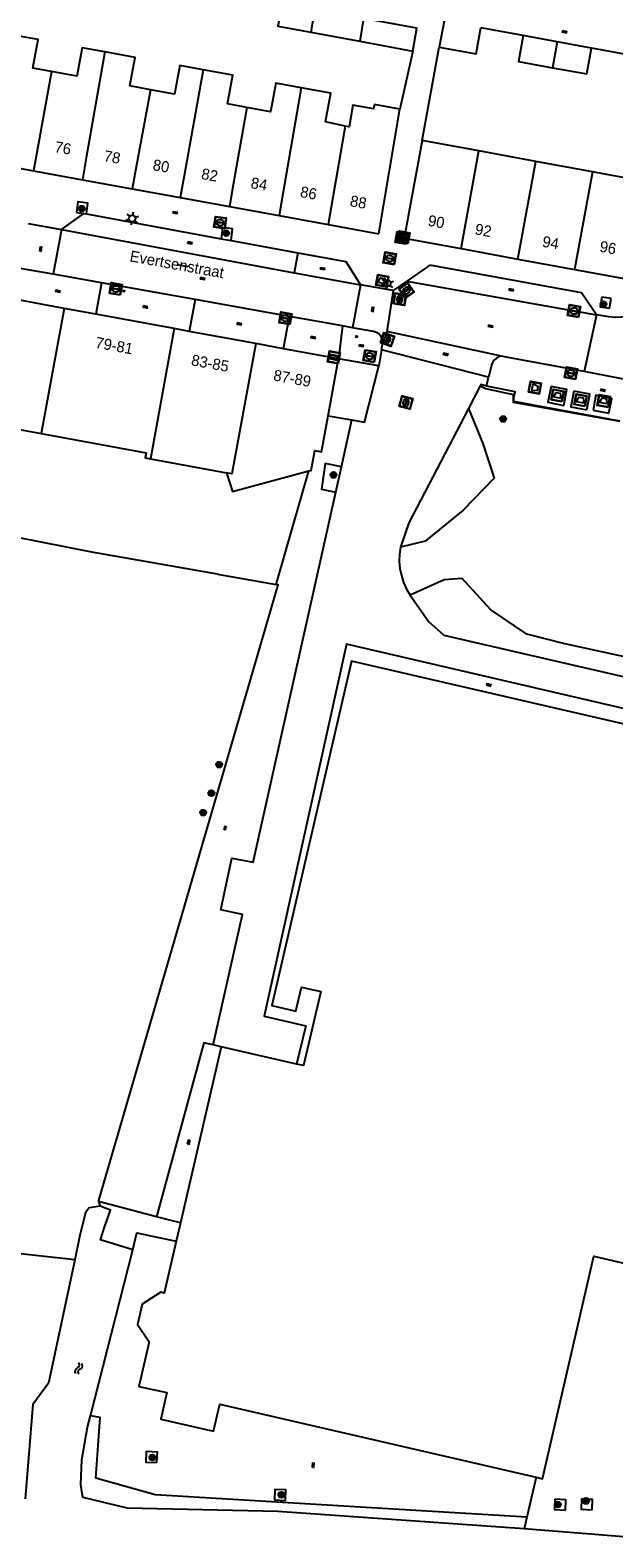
# Model space of a CAD drawing. Header units: metres. Extents: x 93870 to 95789, y 463036 to 464040.
# Tile 245 of 256: x 94864 to 94917, y 463472 to 463609. Entities that reach past the tile are written whole.
import ezdxf
from ezdxf.enums import TextEntityAlignment as Align

# ---------------------------------------------------------------- set-up
doc = ezdxf.new("R2010")
doc.units = ezdxf.units.M
doc.header["$LTSCALE"] = 25.4
for name, color, linetype in [('B_BEBOUWINGSGRENS_0', 1, 'Continuous'), ('B_TUSSENMUUR_0', 7, 'Continuous'), ('G_GRENS_ALGEMEEN_0', 7, 'Continuous'), ('Q_AFVAL_APART_PLAATS_0', 7, 'Continuous'), ('Q_AFVALBAK_0', 7, 'Continuous'), ('Q_BLOEMBAK_0', 93, 'Continuous'), ('Q_BOOM_0', 3, 'Continuous'), ('Q_BRANDKRAAN_0', 5, 'Continuous'), ('Q_ELEKTRAKAST_0', 7, 'Continuous'), ('Q_INSPECTIE_OF_RIOOLPUT_0', 253, 'Continuous'), ('Q_KOLK_0', 254, 'Continuous'), ('Q_LICHTMAST_0', 2, 'Continuous'), ('Q_STRAATNAAMBORD_0', 7, 'Continuous'), ('Q_WATERLEIDINGPUT_0', 5, 'Continuous'), ('S_GBKN_SYMBOOL_GV_GROOT_0', 7, 'Continuous'), ('S_GBKN_SYMBOOL_OV_GROOT_0', 7, 'Continuous'), ('S_GBKN_SYMBOOL_WATER_0', 7, 'Continuous'), ('T_CULTUURGRENS_0', 76, 'Continuous'), ('T_HAAG_0', 87, 'Continuous'), ('T_HEK_0', 57, 'Continuous'), ('T_HEK_LIJN_0', 6, 'Continuous'), ('T_WALBESCHERMING_0', 45, 'Continuous'), ('V_WEGGRENS_0', 7, 'Continuous'), ('Z_GBKN_HUISNUMMER_0', 252, 'Continuous'), ('Z_STRAATNAAM_0', 252, 'Continuous')]:
    doc.layers.add(name, color=color, linetype=linetype)
doc.layers.add('Q_PAALTJE_0', color=7, linetype='Continuous', true_color=0x666666)

# ---------------------------------------------------------------- blocks, each defined once
blk = doc.blocks.new('Q_AFVAL_APART_PLAATS')
for points in [[(-0.5, 0.5), (0.5, 0.5), (0.5, -0.5), (-0.5, -0.5)], [(-0.34, 0.2), (0.33, 0.2), (0.19, -0.25), (-0.2, -0.25)]]:
    blk.add_lwpolyline(points, close=True)
blk.add_lwpolyline([(-0.44, 0.46), (0.44, 0.46, -0.414214), (0.46, 0.44), (0.46, -0.44, -0.414214), (0.44, -0.46), (-0.44, -0.46, -0.414214), (-0.46, -0.44), (-0.46, 0.44, -0.414214), (-0.44, 0.46)], format="xyb")
blk = doc.blocks.new('Q_AFVALBAK')
for points in [[(-0.5, 0.5), (0.5, 0.5), (0.5, -0.5), (-0.5, -0.5)], [(-0.34, 0.2), (0.33, 0.2), (0.19, -0.25), (-0.2, -0.25)]]:
    blk.add_lwpolyline(points, close=True)
blk.add_lwpolyline([(-0.44, 0.46), (0.44, 0.46, -0.414214), (0.46, 0.44), (0.46, -0.44, -0.414214), (0.44, -0.46), (-0.44, -0.46, -0.414214), (-0.46, -0.44), (-0.46, 0.44), (-0.46, 0.44), (-0.46, 0.45), (-0.46, 0.45), (-0.46, 0.45), (-0.46, 0.45), (-0.46, 0.45), (-0.46, 0.45), (-0.46, 0.46), (-0.46, 0.46), (-0.46, 0.46), (-0.45, 0.46), (-0.45, 0.46), (-0.45, 0.46), (-0.45, 0.46), (-0.45, 0.46), (-0.45, 0.46), (-0.44, 0.46), (-0.44, 0.46)], format="xyb")
blk = doc.blocks.new('Q_BLOEMBAK')
for points in [[(-0.5, 0.5), (0.5, 0.5), (0.5, -0.5), (-0.5, -0.5)], [(-0.34, 0.2), (0.33, 0.2), (0.19, -0.25), (-0.2, -0.25)]]:
    blk.add_lwpolyline(points, close=True)
blk.add_lwpolyline([(-0.44, 0.46), (0.44, 0.46, -0.414214), (0.46, 0.44), (0.46, -0.44, -0.414214), (0.44, -0.46), (-0.44, -0.46, -0.414214), (-0.46, -0.44), (-0.46, 0.44), (-0.46, 0.44), (-0.46, 0.45), (-0.46, 0.45), (-0.46, 0.45), (-0.46, 0.45), (-0.46, 0.45), (-0.46, 0.45), (-0.46, 0.46), (-0.46, 0.46), (-0.46, 0.46), (-0.45, 0.46), (-0.45, 0.46), (-0.45, 0.46), (-0.45, 0.46), (-0.45, 0.46), (-0.45, 0.46), (-0.44, 0.46), (-0.44, 0.46)], format="xyb")
blk = doc.blocks.new('Q_STRAATNAAMBORD')
for points in [[(-0.5, 0.5), (0.5, 0.5), (0.5, -0.5), (-0.5, -0.5)], [(-0.37, 0.22), (0.36, 0.22), (0.36, -0.21), (-0.37, -0.21)]]:
    blk.add_lwpolyline(points, close=True)
for points in [[(-0.44, 0.46), (0.44, 0.46, -0.414214), (0.46, 0.44), (0.46, -0.44, -0.414214), (0.44, -0.46), (-0.44, -0.46, -0.414214), (-0.46, -0.44), (-0.46, 0.44), (-0.46, 0.44), (-0.46, 0.45), (-0.46, 0.45), (-0.46, 0.45), (-0.46, 0.45), (-0.46, 0.45), (-0.46, 0.45), (-0.46, 0.46), (-0.46, 0.46), (-0.46, 0.46), (-0.45, 0.46), (-0.45, 0.46), (-0.45, 0.46), (-0.45, 0.46), (-0.45, 0.46), (-0.45, 0.46), (-0.44, 0.46), (-0.44, 0.46)], [(-0.29, 0.16), (0.28, 0.16, -0.414214), (0.3, 0.14), (0.3, -0.13, -0.414214), (0.28, -0.16), (-0.29, -0.16, -0.414214), (-0.31, -0.13), (-0.31, 0.14), (-0.31, 0.14), (-0.31, 0.14), (-0.31, 0.14), (-0.31, 0.15), (-0.31, 0.15), (-0.31, 0.15), (-0.3, 0.15), (-0.3, 0.15), (-0.3, 0.15), (-0.3, 0.16), (-0.3, 0.16), (-0.3, 0.16), (-0.3, 0.16), (-0.29, 0.16), (-0.29, 0.16), (-0.29, 0.16), (-0.29, 0.16), (-0.29, 0.16)]]:
    blk.add_lwpolyline(points, format="xyb")
blk = doc.blocks.new('Q_ELEKTRAKAST')
for points in [[(-0.5, 0.5), (0.5, 0.5), (0.5, -0.5), (-0.5, -0.5)], [(-0.26, 0.26), (0.25, 0.26), (0.25, 0.19), (-0.26, 0.19)], [(-0.26, 0.11), (0.25, 0.11), (0.25, -0.33), (-0.26, -0.33)]]:
    blk.add_lwpolyline(points, close=True)
blk.add_lwpolyline([(-0.44, 0.46), (0.44, 0.46, -0.414214), (0.46, 0.44), (0.46, -0.44, -0.414214), (0.44, -0.46), (-0.44, -0.46, -0.414214), (-0.46, -0.44), (-0.46, 0.44), (-0.46, 0.44), (-0.46, 0.45), (-0.46, 0.45), (-0.46, 0.45), (-0.46, 0.45), (-0.46, 0.45), (-0.46, 0.45), (-0.46, 0.46), (-0.46, 0.46), (-0.46, 0.46), (-0.45, 0.46), (-0.45, 0.46), (-0.45, 0.46), (-0.45, 0.46), (-0.45, 0.46), (-0.45, 0.46), (-0.44, 0.46), (-0.44, 0.46)], format="xyb")
blk.add_lwpolyline([(-0.18, 0, -1), (-0.18, -0.07, -1)], format="xyb", close=True)
blk.add_lwpolyline([(0.04, 0.09), (-0.06, -0.11), (0.04, -0.11), (-0.06, -0.31)])
blk = doc.blocks.new('Q_LICHTMAST')
for points in [[(-0.26, 0.15), (-0.52, 0.3)], [(0, 0.3), (0, 0.6)], [(0.26, 0.15), (0.52, 0.3)], [(-0.26, -0.15), (-0.52, -0.3)], [(0, -0.3), (0, -0.6)], [(0.26, -0.15), (0.52, -0.3)]]:
    blk.add_lwpolyline(points)
blk.add_circle((0, 0), 0.3)
blk = doc.blocks.new('Q_PAAL_STEEN')
for points in [[(-0.5, 0.5), (0.5, 0.5), (0.5, -0.5), (-0.5, -0.5)], [(-0.1, 0.3), (0.1, 0.3), (0.1, -0.3), (-0.1, -0.3)]]:
    blk.add_lwpolyline(points, close=True)
blk.add_lwpolyline([(-0.4, 0.5), (0.4, 0.5, -0.414214), (0.5, 0.4), (0.5, -0.4, -0.414214), (0.4, -0.5), (-0.4, -0.5, -0.414214), (-0.5, -0.4), (-0.5, 0.4), (-0.5, 0.4), (-0.5, 0.4), (-0.5, 0.4), (-0.5, 0.4), (-0.5, 0.5), (-0.5, 0.5), (-0.5, 0.5), (-0.5, 0.5), (-0.5, 0.5), (-0.5, 0.5), (-0.5, 0.5), (-0.5, 0.5), (-0.5, 0.5), (-0.4, 0.5), (-0.4, 0.5), (-0.4, 0.5), (-0.4, 0.5), (-0.4, 0.5)], format="xyb")
blk = doc.blocks.new('Q_PAALTJE')
at = {"color": 251, "true_color": 0x666666, "xscale": 0.1, "yscale": 0.1, "zscale": 0.01}
blk.add_blockref('Q_PAAL_STEEN', (0, 0), dxfattribs=at)
blk = doc.blocks.new('Q_KOLK')
blk.add_lwpolyline([(-0.5, 0.5), (0.5, 0.5), (0.5, -0.5), (-0.5, -0.5)], close=True)
for points in [[(-0.44, 0.46), (0.44, 0.46, -0.414214), (0.46, 0.44), (0.46, -0.44, -0.414214), (0.44, -0.46), (-0.44, -0.46, -0.414214), (-0.46, -0.44), (-0.46, 0.44, -0.414214), (-0.44, 0.46)], [(-0.34, 0.1, 0.380426), (-0.28, -0.18)], [(-0.01, 0.27, 0.240218), (-0.34, 0.1)], [(-0.19, 0.04, 0.853344), (-0.19, -0.03)], [(0.33, 0.11, 0.240191), (-0.01, 0.27)], [(0.18, -0.03, 0.849746), (0.18, 0.04)], [(0.27, -0.18, 0.380426), (0.33, 0.11)], [(-0.28, -0.18, 0.148452), (0.01, -0.26)], [(0.01, -0.26, 0.131742), (0.27, -0.18)]]:
    blk.add_lwpolyline(points, format="xyb")
for points in [[(-0.19, 0.04), (0.18, 0.04)], [(0.18, -0.03), (-0.19, -0.03)]]:
    blk.add_lwpolyline(points)
blk = doc.blocks.new('Q_BRANDKRAAN')
blk.add_lwpolyline([(-0.5, 0.5), (0.5, 0.5), (0.5, -0.5), (-0.5, -0.5)], close=True)
for points in [[(-0.44, 0.46), (0.44, 0.46, -0.414214), (0.46, 0.44), (0.46, -0.44, -0.414214), (0.44, -0.46), (-0.44, -0.46, -0.414214), (-0.46, -0.44), (-0.46, 0.44), (-0.46, 0.44), (-0.46, 0.45), (-0.46, 0.45), (-0.46, 0.45), (-0.46, 0.45), (-0.46, 0.45), (-0.46, 0.45), (-0.46, 0.46), (-0.46, 0.46), (-0.46, 0.46), (-0.45, 0.46), (-0.45, 0.46), (-0.45, 0.46), (-0.45, 0.46), (-0.45, 0.46), (-0.45, 0.46), (-0.44, 0.46), (-0.44, 0.46)], [(-0.34, 0.1, 0.380426), (-0.28, -0.18)], [(-0.01, 0.27, 0.240218), (-0.34, 0.1)], [(-0.19, 0.04, 0.853344), (-0.19, -0.03)], [(0.33, 0.11, 0.240191), (-0.01, 0.27)], [(0.18, -0.03, 0.849746), (0.18, 0.04)], [(0.27, -0.18, 0.380426), (0.33, 0.11)], [(-0.28, -0.18, 0.148452), (0.01, -0.26)], [(0.01, -0.26, 0.131742), (0.27, -0.18)]]:
    blk.add_lwpolyline(points, format="xyb")
for points in [[(-0.19, 0.04), (0.18, 0.04)], [(0.18, -0.03), (-0.19, -0.03)]]:
    blk.add_lwpolyline(points)
blk = doc.blocks.new('Q_WATERLEIDINGPUT')
blk.add_lwpolyline([(-0.5, 0.5), (0.5, 0.5), (0.5, -0.5), (-0.5, -0.5)], close=True)
for points in [[(-0.44, 0.46), (0.44, 0.46, -0.414214), (0.46, 0.44), (0.46, -0.44, -0.414214), (0.44, -0.46), (-0.44, -0.46, -0.414214), (-0.46, -0.44), (-0.46, 0.44), (-0.46, 0.44), (-0.46, 0.45), (-0.46, 0.45), (-0.46, 0.45), (-0.46, 0.45), (-0.46, 0.45), (-0.46, 0.45), (-0.46, 0.46), (-0.46, 0.46), (-0.46, 0.46), (-0.45, 0.46), (-0.45, 0.46), (-0.45, 0.46), (-0.45, 0.46), (-0.45, 0.46), (-0.45, 0.46), (-0.44, 0.46), (-0.44, 0.46)], [(-0.34, 0.1, 0.380426), (-0.28, -0.18)], [(-0.01, 0.27, 0.240218), (-0.34, 0.1)], [(-0.19, 0.04, 0.853344), (-0.19, -0.03)], [(0.33, 0.11, 0.240191), (-0.01, 0.27)], [(0.18, -0.03, 0.849746), (0.18, 0.04)], [(0.27, -0.18, 0.380426), (0.33, 0.11)], [(-0.28, -0.18, 0.148452), (0.01, -0.26)], [(0.01, -0.26, 0.131742), (0.27, -0.18)]]:
    blk.add_lwpolyline(points, format="xyb")
for points in [[(-0.19, 0.04), (0.18, 0.04)], [(0.18, -0.03), (-0.19, -0.03)]]:
    blk.add_lwpolyline(points)
blk = doc.blocks.new('Q_INSPECTIE_OF_RIOOLPUT')
blk.add_lwpolyline([(-0.5, 0.5), (0.5, 0.5), (0.5, -0.5), (-0.5, -0.5)], close=True)
for points in [[(-0.44, 0.46), (0.44, 0.46, -0.414214), (0.46, 0.44), (0.46, -0.44, -0.414214), (0.44, -0.46), (-0.44, -0.46, -0.414214), (-0.46, -0.44), (-0.46, 0.44), (-0.46, 0.44), (-0.46, 0.45), (-0.46, 0.45), (-0.46, 0.45), (-0.46, 0.45), (-0.46, 0.45), (-0.46, 0.45), (-0.46, 0.46), (-0.46, 0.46), (-0.46, 0.46), (-0.45, 0.46), (-0.45, 0.46), (-0.45, 0.46), (-0.45, 0.46), (-0.45, 0.46), (-0.45, 0.46), (-0.44, 0.46), (-0.44, 0.46)], [(-0.34, 0.1, 0.380426), (-0.28, -0.18)], [(-0.01, 0.27, 0.240218), (-0.34, 0.1)], [(-0.19, 0.04, 0.853344), (-0.19, -0.03)], [(0.33, 0.11, 0.240191), (-0.01, 0.27)], [(0.18, -0.03, 0.849746), (0.18, 0.04)], [(0.27, -0.18, 0.380426), (0.33, 0.11)], [(-0.28, -0.18, 0.148452), (0.01, -0.26)], [(0.01, -0.26, 0.131742), (0.27, -0.18)]]:
    blk.add_lwpolyline(points, format="xyb")
for points in [[(-0.19, 0.04), (0.18, 0.04)], [(0.18, -0.03), (-0.19, -0.03)]]:
    blk.add_lwpolyline(points)
blk = doc.blocks.new('Q_BOOM')
for radius in [0.27, 0.18, 0.09]:
    blk.add_circle((0, 0), radius)
blk = doc.blocks.new('S_GBKN_SYMBOOL_WATER')
for points in [[(-0.5, 0.15), (-0.44, 0.21), (-0.31, 0.27), (-0.19, 0.27), (-0.06, 0.21), (0, 0.15), (0.06, 0.09), (0.19, 0.02), (0.31, 0.02), (0.44, 0.09), (0.5, 0.15)], [(-0.5, -0.15), (-0.44, -0.09), (-0.31, -0.02), (-0.19, -0.02), (-0.06, -0.09), (0, -0.15), (0.06, -0.21), (0.19, -0.27), (0.31, -0.27), (0.44, -0.21), (0.5, -0.15)]]:
    blk.add_lwpolyline(points)
blk = doc.blocks.new('S_GBKN_SYMBOOL_OV_GROOT')
for points in [[(-0.21875, 0.0625), (0.21875, 0.0625)], [(-0.21875, 0), (0.21875, 0)], [(-0.1875, 0.0625), (-0.1875, 0)], [(-0.125, 0.09375), (-0.125, 0.0625)], [(-0.125, 0), (-0.125, -0.0625)], [(-0.0625, 0.0625), (-0.0625, 0)], [(0, 0.09375), (0, 0.0625)], [(0, 0), (0, -0.0625)], [(0.0625, 0.0625), (0.0625, 0)], [(0.125, 0.09375), (0.125, 0.0625)], [(0.125, 0), (0.125, -0.0625)], [(0.1875, 0.0625), (0.1875, 0)], [(-0.21875, -0.0625), (0.21875, -0.0625)], [(-0.1875, -0.0625), (-0.1875, -0.09375)], [(-0.0625, -0.0625), (-0.0625, -0.09375)], [(0.0625, -0.0625), (0.0625, -0.09375)], [(0.1875, -0.0625), (0.1875, -0.09375)]]:
    blk.add_lwpolyline(points)
blk = doc.blocks.new('S_GBKN_SYMBOOL_GV_GROOT')
for points in [[(-0.1875, 0.03125), (-0.09375, 0.09375)], [(-0.1875, -0.0625), (0.0625, 0.09375)], [(-0.1875, 0.09375), (0.125, -0.09375)], [(-0.1875, 0), (-0.03125, -0.09375)], [(-0.125, -0.09375), (0.1875, 0.09375)], [(-0.0625, 0.09375), (0.1875, -0.0625)], [(0.03125, -0.09375), (0.1875, 0)], [(0.09375, 0.09375), (0.1875, 0.03125)]]:
    blk.add_lwpolyline(points)

msp = doc.modelspace()

# ---------------------------------------------------------------- linework, layer by layer
at = {"layer": 'B_BEBOUWINGSGRENS_0'}
for p, q in [((94901.76, 463609.31), (94901.33, 463606.96)), ((94889.7, 463608.31), (94894.12, 463607.49)), ((94894.12, 463607.49), (94898.93, 463606.59)), ((94912.02, 463607.44), (94908.92, 463608.01)), ((94915.11, 463606.88), (94912.02, 463607.44)), ((94895.85, 463590.04), (94897.74, 463601.35)), ((94899.78, 463598.49), (94898.15, 463589.64)), ((94904.92, 463597.55), (94899.78, 463598.49)), ((94860.26, 463596.55), (94864.58, 463595.76)), ((94910.07, 463596.6), (94904.92, 463597.55)), ((94915.21, 463595.66), (94910.07, 463596.6)), ((94864.58, 463595.76), (94869, 463594.95)), ((94920.36, 463594.71), (94915.21, 463595.66)), ((94869, 463594.95), (94873.5, 463594.13)), ((94873.5, 463594.13), (94877.86, 463593.33)), ((94877.86, 463593.33), (94882.31, 463592.52)), ((94882.31, 463592.52), (94886.82, 463591.69)), ((94886.82, 463591.69), (94891.25, 463590.88)), ((94891.25, 463590.88), (94895.85, 463590.04)), ((94898.15, 463589.64), (94903.3, 463588.7)), ((94903.3, 463588.7), (94908.44, 463587.75)), ((94908.44, 463587.75), (94913.58, 463586.81)), ((94913.58, 463586.81), (94918.73, 463585.86)), ((94867.36, 463583.28), (94862.84, 463584.11)), ((94870.22, 463582.76), (94867.36, 463583.28)), ((94877.32, 463581.45), (94870.22, 463582.76)), ((94878.68, 463581.2), (94877.32, 463581.45)), ((94884.72, 463580.09), (94878.68, 463581.2)), ((94887.23, 463579.63), (94884.72, 463580.09)), ((94892.21, 463578.72), (94887.23, 463579.63)), ((94891.26, 463573.54), (94892.21, 463578.72)), ((94855.45, 463573.74), (94865.26, 463571.94)), ((94875.17, 463569.64), (94882.05, 463568.38)), ((94881.56, 463516.37), (94877.87, 463500.39)), ((94888.4, 463514.8), (94881.56, 463516.37))]:
    msp.add_line(p, q, dxfattribs=at)
for points in [[(94866.21, 463604.74), (94864.51, 463605.05), (94864.98, 463607.64), (94862.58, 463608.08), (94862.95, 463610.12), (94862.64, 463610.18)], [(94887.14, 463610.93), (94886.7, 463608.87), (94889.7, 463608.31)], [(94898.93, 463606.59), (94899.3, 463608.67), (94894.47, 463609.57)], [(94901.33, 463606.96), (94904.67, 463606.35), (94905.09, 463608.7)], [(94908.92, 463608.01), (94908.49, 463605.66), (94911.59, 463605.09)], [(94871.04, 463606.53), (94868.97, 463606.91), (94868.5, 463604.32), (94866.21, 463604.74)], [(94875.16, 463603.1), (94873.3, 463603.44), (94873.77, 463606.03), (94871.04, 463606.53)], [(94911.59, 463605.09), (94914.68, 463604.53), (94915.11, 463606.88)], [(94879.93, 463604.9), (94877.82, 463605.29), (94877.35, 463602.7), (94875.16, 463603.1)], [(94883.9, 463601.5), (94882.15, 463601.82), (94882.63, 463604.41), (94879.93, 463604.9)], [(94888.83, 463603.27), (94886.51, 463603.69), (94886.04, 463601.1), (94883.9, 463601.5)], [(94892.79, 463599.81), (94891.03, 463600.19), (94891.51, 463602.78), (94888.83, 463603.27)], [(94897.74, 463601.35), (94895.45, 463601.77), (94895.37, 463601.36), (94893.51, 463601.7), (94893.15, 463599.73), (94892.79, 463599.81)], [(94889.52, 463568.55), (94889.72, 463568.6), (94890.05, 463570.4), (94890.66, 463570.29), (94891.26, 463573.54)], [(94865.26, 463571.94), (94874.77, 463570.19), (94874.69, 463569.73), (94875.17, 463569.64)], [(94882.05, 463568.38), (94882.61, 463566.7), (94889.52, 463568.55)], [(94925.52, 463543.88), (94893.37, 463551.3), (94886.16, 463520.09), (94888.33, 463519.59), (94888.84, 463521.77), (94890.59, 463521.36), (94889.04, 463514.65), (94888.4, 463514.8)], [(94877.87, 463500.39), (94877.78, 463500), (94877.49, 463498.73)], [(94877.49, 463498.73), (94876.4, 463494.04), (94876.09, 463494.11), (94874.42, 463493.04), (94873.99, 463491.18), (94875.05, 463489.62), (94874.11, 463485.56), (94876.65, 463485.02), (94876.1, 463482.61), (94880.87, 463481.51), (94881.44, 463483.96), (94910.1, 463477.34)], [(94910.1, 463477.34), (94910.68, 463477.21), (94915.34, 463497.37), (94922.71, 463495.67)]]:
    msp.add_lwpolyline(points, dxfattribs=at)
at = {"layer": 'B_TUSSENMUUR_0'}
for p, q in [((94890.06, 463610.39), (94889.7, 463608.31)), ((94894.47, 463609.57), (94894.12, 463607.49)), ((94912.02, 463607.44), (94911.59, 463605.09)), ((94892.79, 463599.81), (94891.25, 463590.88)), ((94903.3, 463588.7), (94904.92, 463597.55)), ((94908.44, 463587.75), (94910.07, 463596.6)), ((94915.21, 463595.66), (94913.58, 463586.81)), ((94867.36, 463583.28), (94865.26, 463571.94)), ((94877.32, 463581.45), (94875.17, 463569.64))]:
    msp.add_line(p, q, dxfattribs=at)
for points in [[(94871.04, 463606.53), (94869.35, 463596.92), (94869, 463594.95)], [(94866.21, 463604.74), (94864.94, 463597.73), (94864.58, 463595.76)], [(94879.93, 463604.9), (94878.21, 463595.3), (94877.86, 463593.33)], [(94888.83, 463603.27), (94887.16, 463593.66), (94886.82, 463591.69)], [(94875.16, 463603.1), (94873.86, 463596.1), (94873.5, 463594.13)], [(94883.9, 463601.5), (94882.66, 463594.49), (94882.31, 463592.52)], [(94884.72, 463580.09), (94884.36, 463578.13), (94882.54, 463568.29), (94882.05, 463568.38)]]:
    msp.add_lwpolyline(points, dxfattribs=at)
at = {"layer": 'G_GRENS_ALGEMEEN_0'}
for p, q in [((94891.26, 463573.54), (94893.42, 463573.17)), ((94892.47, 463568.92), (94893.42, 463573.17)), ((94891.96, 463566.62), (94892.47, 463568.92)), ((94898.68, 463557.29), (94898.89, 463556.99)), ((94881.56, 463516.37), (94880.84, 463516.54))]:
    msp.add_line(p, q, dxfattribs=at)
for points in [[(94893.42, 463573.17), (94894.54, 463572.98), (94895.85, 463578.09)], [(94892.47, 463568.92), (94891, 463569.23), (94890.67, 463566.9), (94891.96, 463566.62)], [(94880.84, 463516.54), (94883.49, 463528.34), (94881.55, 463528.76), (94882.53, 463533.45), (94884.48, 463533.09), (94891.96, 463566.62)], [(94925.79, 463545.22), (94892.93, 463552.84), (94885.47, 463519.13), (94889.23, 463518.25), (94888.4, 463514.8)], [(94880.84, 463516.54), (94879.99, 463516.73), (94875.71, 463500.96)], [(94873.56, 463497.96), (94873.92, 463499.5), (94877.49, 463498.73)], [(94909.26, 463473.72), (94875.59, 463475.76), (94870.22, 463477.25), (94870.61, 463482.75), (94869.72, 463482.9)], [(94875.74, 463478.67), (94875.79, 463479.62), (94874.79, 463479.67), (94874.75, 463478.72), (94875.74, 463478.67)], [(94887.4, 463475.25), (94887.44, 463476.2), (94886.44, 463476.25), (94886.4, 463475.3), (94887.4, 463475.25)], [(94911.8, 463475.36), (94911.75, 463474.41), (94912.75, 463474.36)], [(94912.75, 463474.36), (94912.8, 463475.31), (94911.8, 463475.36)], [(94914.21, 463475.39), (94914.17, 463474.44), (94915.17, 463474.39)], [(94915.17, 463474.39), (94915.21, 463475.34), (94914.21, 463475.39)]]:
    msp.add_lwpolyline(points, dxfattribs=at)
at = {"layer": 'T_CULTUURGRENS_0'}
msp.add_line((94870.46, 463502.35), (94870.6, 463501.92), dxfattribs=at)
for points in [[(94903.96, 463574.2), (94905.28, 463571.05), (94906.29, 463567.91), (94903.47, 463564.97), (94900.04, 463562.18), (94897.8, 463561.64)], [(94928.47, 463567.74), (94925.95, 463564.93), (94926.24, 463562.54), (94927.34, 463558.76), (94926.14, 463553.84), (94924.85, 463550.83), (94922.84, 463550.67), (94912.69, 463552.87), (94909.26, 463553.77), (94905.99, 463555.97)], [(94905.99, 463555.97), (94903.41, 463558.79), (94901.76, 463558.69), (94898.68, 463557.29)]]:
    msp.add_lwpolyline(points, dxfattribs=at)
at = {"layer": 'T_HAAG_0'}
msp.add_line((94905.03, 463576.27), (94903.96, 463574.2), dxfattribs=at)
for points in [[(94905.6, 463576.22), (94905.1, 463576.4), (94905.03, 463576.27)], [(94903.96, 463574.2), (94898.58, 463563.84), (94897.8, 463561.64)], [(94897.8, 463561.64), (94897.72, 463561), (94897.7, 463560.35), (94897.76, 463559.7), (94897.89, 463559.06), (94898.09, 463558.44), (94898.35, 463557.85), (94898.68, 463557.29)], [(94898.89, 463556.99), (94900.38, 463554.88), (94901.74, 463553.68), (94926.35, 463548)]]:
    msp.add_lwpolyline(points, dxfattribs=at)
at = {"layer": 'T_HEK_0'}
for p, q in [((94898.93, 463606.59), (94897.74, 463601.35)), ((94899.78, 463598.49), (94901.33, 463606.96)), ((94886.54, 463558.25), (94889.52, 463568.55)), ((94881.24, 463559.2), (94886.54, 463558.25)), ((94875.71, 463500.96), (94870.46, 463502.35)), ((94877.87, 463500.39), (94875.71, 463500.96)), ((94868.3, 463497.05), (94858.16, 463498.18)), ((94910.1, 463477.34), (94909.26, 463473.72)), ((94909.26, 463473.72), (94909.02, 463472.68))]:
    msp.add_line(p, q, dxfattribs=at)
for points in [[(94881.24, 463559.2), (94869.85, 463561.2), (94856.21, 463563.87)], [(94870.46, 463502.35), (94886.73, 463558.23), (94886.54, 463558.25)]]:
    msp.add_lwpolyline(points, dxfattribs=at)
at = {"layer": 'T_HEK_LIJN_0'}
msp.add_line((94905.03, 463576.27), (94905.03, 463576.27), dxfattribs=at)
msp.add_lwpolyline([(94905.03, 463576.27), (94905.52, 463576.02), (94908.01, 463575.48), (94908.03, 463574.78), (94917.68, 463573.05)], dxfattribs=at)
at = {"layer": 'T_WALBESCHERMING_0'}
for p, q in [((94869.72, 463482.9), (94873.56, 463497.96)), ((94919.17, 463471.85), (94909.02, 463472.68))]:
    msp.add_line(p, q, dxfattribs=at)
for points in [[(94870.6, 463501.92), (94869.6, 463501.77), (94869.28, 463501.33), (94868.74, 463499.14), (94868.3, 463497.05)], [(94873.56, 463497.96), (94870.65, 463498.86), (94870.99, 463500), (94871.53, 463501.54), (94870.6, 463501.92)], [(94868.3, 463497.05), (94865.94, 463485.86), (94864.51, 463483.95), (94863.82, 463475.38)], [(94869, 463475.69), (94868.85, 463476.69), (94868.95, 463478.91), (94869.47, 463481.9), (94869.72, 463482.9)], [(94909.02, 463472.68), (94886.71, 463474.23), (94873.06, 463474.55), (94869.07, 463475.5), (94869, 463475.69)]]:
    msp.add_lwpolyline(points, dxfattribs=at)
at = {"layer": 'V_WEGGRENS_0'}
for p, q in [((94908.92, 463608.01), (94905.09, 463608.7)), ((94918.94, 463606.18), (94915.11, 463606.88)), ((94864.1, 463590.97), (94867.1, 463590.42)), ((94867.1, 463590.42), (94869.14, 463591.88)), ((94868.46, 463591.97), (94869.14, 463591.88)), ((94869.14, 463591.88), (94869.36, 463591.84)), ((94869.36, 463591.84), (94881.57, 463589.6)), ((94867.1, 463590.42), (94866.36, 463586.38)), ((94867.1, 463590.42), (94888.19, 463586.52)), ((94881.57, 463589.6), (94882.46, 463589.44)), ((94882.46, 463589.44), (94888.52, 463588.33)), ((94888.52, 463588.33), (94888.19, 463586.52)), ((94866.36, 463586.38), (94863.36, 463586.91)), ((94870.74, 463585.59), (94866.36, 463586.38)), ((94870.74, 463585.59), (94870.22, 463582.76)), ((94879.21, 463584.08), (94870.74, 463585.59)), ((94888.19, 463586.52), (94894.19, 463585.41)), ((94898.39, 463585.76), (94897.15, 463584.89)), ((94898.39, 463585.76), (94915.56, 463582.69)), ((94894.19, 463585.41), (94893.48, 463581.53)), ((94897.15, 463584.89), (94894.19, 463585.41)), ((94897.15, 463584.89), (94896.58, 463581.19)), ((94916.91, 463584.19), (94916.04, 463584.31)), ((94879.21, 463584.08), (94878.68, 463581.2)), ((94887.76, 463582.55), (94879.21, 463584.08)), ((94892.56, 463581.69), (94887.76, 463582.55)), ((94892.56, 463581.69), (94892.21, 463578.72)), ((94893.48, 463581.53), (94892.56, 463581.69)), ((94915.56, 463582.69), (94914.44, 463577.56)), ((94896.1, 463579.52), (94896.19, 463580.04)), ((94896.58, 463581.19), (94896.19, 463580.04)), ((94906.96, 463578.94), (94896.58, 463581.19)), ((94895.85, 463578.09), (94892.21, 463578.72)), ((94896.1, 463579.52), (94895.85, 463578.09)), ((94905.8, 463577.04), (94896.1, 463579.52)), ((94919.57, 463576.57), (94914.44, 463577.56)), ((94905.6, 463576.22), (94905.8, 463577.04)), ((94915.26, 463574.07), (94916.69, 463573.8))]:
    msp.add_line(p, q, dxfattribs=at)
for points in [[(94869.36, 463591.84), (94869.49, 463592.83), (94868.59, 463592.95), (94868.46, 463591.97)], [(94882.46, 463589.44), (94882.6, 463590.5), (94881.7, 463590.62), (94881.57, 463589.6)], [(94888.52, 463588.33), (94892.85, 463587.54), (94894.19, 463585.41)], [(94915.56, 463582.69), (94914.21, 463584.69), (94900.47, 463587.21), (94898.39, 463585.76)], [(94921.82, 463585.3), (94921.55, 463584.8), (94921.23, 463584.34), (94920.85, 463583.91), (94920.43, 463583.53), (94919.97, 463583.2), (94919.47, 463582.93), (94918.94, 463582.72), (94918.39, 463582.57), (94917.83, 463582.49), (94917.26, 463582.47), (94916.7, 463582.52), (94915.56, 463582.69)], [(94916.04, 463584.31), (94915.89, 463583.41), (94916.76, 463583.29), (94916.91, 463584.19)], [(94887.23, 463579.63), (94887.5, 463581.09), (94887.76, 463582.55)], [(94896.19, 463580.04), (94896.2, 463580.3), (94896.14, 463580.55), (94896.02, 463580.78), (94895.85, 463580.97), (94895.63, 463581.11), (94895.38, 463581.19), (94893.48, 463581.53)], [(94906.96, 463578.94), (94906.73, 463578.89), (94906.51, 463578.78), (94906.33, 463578.63), (94906.18, 463578.44), (94906.09, 463578.22), (94905.8, 463577.04)], [(94914.44, 463577.56), (94907.4, 463578.86), (94906.96, 463578.94)], [(94917.68, 463573.05), (94908.07, 463574.85), (94908.09, 463575.2), (94908.16, 463575.58), (94908.19, 463575.73), (94905.77, 463576.21), (94905.6, 463576.22)], [(94911.45, 463576.21), (94911.17, 463574.77), (94912.61, 463574.48)], [(94912.61, 463574.48), (94912.89, 463575.93), (94911.45, 463576.21)], [(94913.52, 463575.78), (94913.23, 463574.35), (94914.68, 463574.09)], [(94914.68, 463574.09), (94914.96, 463575.52), (94913.52, 463575.78)], [(94916.69, 463573.8), (94916.97, 463575.13), (94915.52, 463575.41), (94915.26, 463574.07)]]:
    msp.add_lwpolyline(points, dxfattribs=at)
at = {"layer": 'Z_STRAATNAAM_0'}
msp.add_line((94877.56, 463587.27), (94878.55, 463587.09), dxfattribs=at)

# ---------------------------------------------------------------- block references
at = {"layer": 'Q_AFVAL_APART_PLAATS_0'}
for p, rotation in [((94912.04, 463575.39), 168.8280554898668), ((94914.12, 463574.96), 169.6846860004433), ((94916.22, 463574.89), 169.2138913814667)]:
    msp.add_blockref('Q_AFVAL_APART_PLAATS', p, dxfattribs=dict(at, rotation=rotation))
at = {"layer": 'Q_AFVALBAK_0', "rotation": 79.1938543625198}
msp.add_blockref('Q_AFVALBAK', (94909.98, 463576.1), dxfattribs=at)
at = {"layer": 'Q_BLOEMBAK_0', "rotation": 170.0008693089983}
msp.add_blockref('Q_BLOEMBAK', (94896.16, 463585.78), dxfattribs=at)
at = {"layer": 'Q_BOOM_0'}
for p, rotation in [((94868.95, 463592.32), 172.3395246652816), ((94882.02, 463590.1), 82.29794337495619), ((94916.2, 463583.66), 80.23888934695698), ((94907.11, 463573.26), 86.04348041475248), ((94891.74, 463568.19), 77.43165069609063), ((94881.39, 463541.93), 73.76306701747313), ((94880.68, 463539.34), 73.76306701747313), ((94879.94, 463537.58), 73.76306701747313), ((94875.34, 463479.13), 87.35098029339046), ((94887.02, 463475.76), 87.35098029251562), ((94912.07, 463474.87), 87.34819582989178), ((94914.62, 463475.2), 177.3636181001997)]:
    msp.add_blockref('Q_BOOM', p, dxfattribs=dict(at, rotation=rotation))
at = {"layer": 'Q_BRANDKRAAN_0', "rotation": 172.3802544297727}
msp.add_blockref('Q_BRANDKRAAN', (94881.47, 463591.06), dxfattribs=at)
at = {"layer": 'Q_ELEKTRAKAST_0'}
for p, rotation in [((94897.92, 463589.67), 170.1341930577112), ((94898.08, 463589.74), 79.59382175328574)]:
    msp.add_blockref('Q_ELEKTRAKAST', p, dxfattribs=dict(at, rotation=rotation))
at = {"layer": 'Q_INSPECTIE_OF_RIOOLPUT_0'}
for p, rotation in [((94897.75, 463584.12), 81.30965549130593), ((94898.31, 463574.75), 75.54768014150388)]:
    msp.add_blockref('Q_INSPECTIE_OF_RIOOLPUT', p, dxfattribs=dict(at, rotation=rotation))
at = {"layer": 'Q_KOLK_0'}
for p, rotation in [((94872.02, 463585.05), 169.8601127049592), ((94898.36, 463584.91), 34.95496953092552), ((94887.39, 463582.39), 169.8655919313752), ((94913.53, 463583.05), 169.8485327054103), ((94896.63, 463580.46), 71.26741344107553), ((94913.26, 463577.41), 169.4974393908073)]:
    msp.add_blockref('Q_KOLK', p, dxfattribs=dict(at, rotation=rotation))
at = {"layer": 'Q_LICHTMAST_0'}
for p, rotation in [((94873.51, 463591.44), 169.6315732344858), ((94896.62, 463585.56), 170.0008693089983)]:
    msp.add_blockref('Q_LICHTMAST', p, dxfattribs=dict(at, rotation=rotation))
at = {"layer": 'Q_PAALTJE_0'}
for p, rotation in [((94872.74, 463584.85), 169.8601127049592), ((94893.84, 463580.73), 169.9834550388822)]:
    msp.add_blockref('Q_PAALTJE', p, dxfattribs=dict(at, rotation=rotation))
at = {"layer": 'Q_STRAATNAAMBORD_0', "rotation": 169.6000115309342}
msp.add_blockref('Q_STRAATNAAMBORD', (94891.77, 463578.85), dxfattribs=at)
at = {"layer": 'Q_WATERLEIDINGPUT_0'}
for p, rotation in [((94896.83, 463587.82), 170.1341930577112), ((94895.02, 463578.96), 170.2549706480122)]:
    msp.add_blockref('Q_WATERLEIDINGPUT', p, dxfattribs=dict(at, rotation=rotation))
at = {"layer": 'S_GBKN_SYMBOOL_GV_GROOT_0', "rotation": 73.76306701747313}
msp.add_blockref('S_GBKN_SYMBOOL_GV_GROOT', (94881.94, 463536.19), dxfattribs=at)
at = {"layer": 'S_GBKN_SYMBOOL_OV_GROOT_0'}
for p, rotation in [((94912.69, 463608.33), 169.596877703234), ((94877.41, 463591.94), 169.640810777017), ((94865.23, 463588.67), 79.59451920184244), ((94878.74, 463589.2), 169.6315732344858), ((94890.76, 463586.87), 169.5256100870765), ((94879.89, 463585.97), 169.8655919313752), ((94866.79, 463584.83), 169.5992928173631), ((94907.86, 463584.95), 169.8485327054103), ((94874.71, 463583.4), 169.5992997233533), ((94895.31, 463583.21), 79.59665159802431), ((94883.22, 463581.86), 169.6040991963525), ((94905.99, 463581.66), 167.7466815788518), ((94889.92, 463580.63), 169.6000115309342), ((94894.26, 463579.89), 169.9834550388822), ((94901.92, 463579.11), 167.7466815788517), ((94916.15, 463575.85), 169.2138913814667), ((94905.82, 463549.14), 166.9435670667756), ((94878.64, 463507.72), 76.99648195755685), ((94889.91, 463478.45), 87.35098029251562)]:
    msp.add_blockref('S_GBKN_SYMBOOL_OV_GROOT', p, dxfattribs=dict(at, rotation=rotation))
at = {"layer": 'S_GBKN_SYMBOOL_WATER_0', "rotation": 75.70532680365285}
msp.add_blockref('S_GBKN_SYMBOOL_WATER', (94868.67, 463487.2), dxfattribs=at)

# ---------------------------------------------------------------- texts
at = {"layer": 'Z_GBKN_HUISNUMMER_0', "linetype": 'Continuous'}
for s, p in [('76', (94867.24, 463597.82)), ('78', (94871.7, 463597)), ('80', (94876.13, 463596.19)), ('82', (94880.53, 463595.38)), ('84', (94885.01, 463594.56)), ('86', (94889.49, 463593.75)), ('88', (94894, 463592.92)), ('90', (94901.06, 463591.14)), ('92', (94905.32, 463590.36)), ('94', (94911.42, 463589.24)), ('96', (94916.61, 463588.79)), ('79-81', (94871.89, 463579.91)), ('83-85', (94880.57, 463578.32)), ('87-89', (94888.01, 463576.95))]:
    msp.add_text(s, height=1, rotation=349.6, dxfattribs=at).set_placement(p, align=Align.MIDDLE)
at = {"layer": 'Z_STRAATNAAM_0', "linetype": 'Continuous'}
msp.add_text('Evertsenstraat', height=1, rotation=349.69, dxfattribs=at).set_placement((94877.56, 463587.27), align=Align.MIDDLE)

doc.saveas('drawing.dxf')
